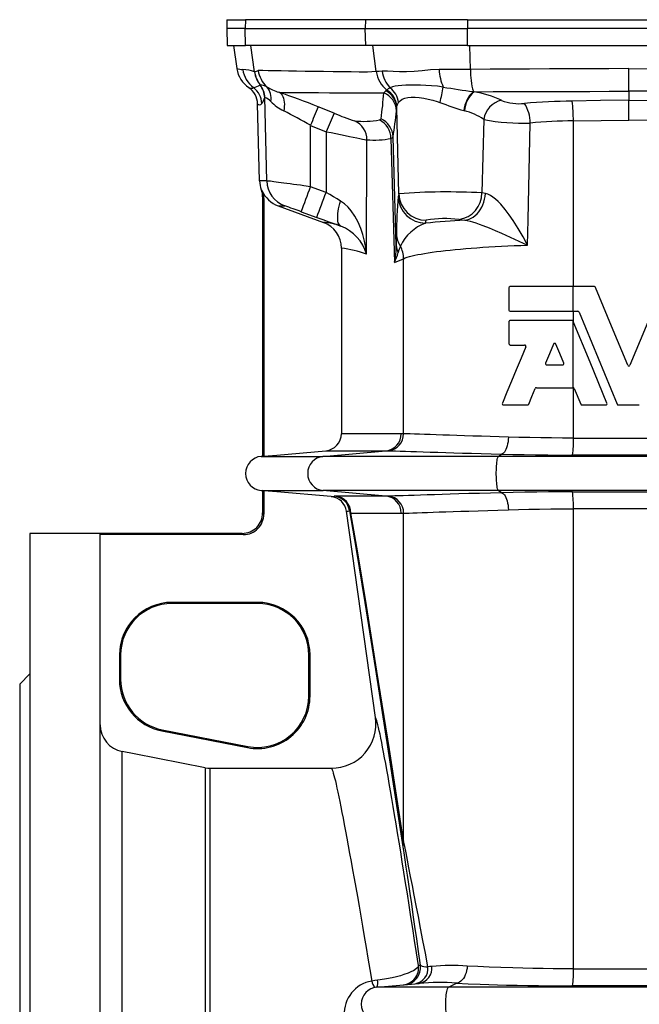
# Model space of a CAD drawing. Extents: x -88 to 1078, y -37 to 2295.
# Tile 3 of 7: x -61 to 120, y 1070 to 1358. Entities that reach past the tile are written whole.
import ezdxf

# ---------------------------------------------------------------- set-up
doc = ezdxf.new("R2010")
doc.units = 0
doc.layers.get('0').update_dxf_attribs({"linetype": 'CONTINUOUS'})

msp = doc.modelspace()

# ---------------------------------------------------------------- linework, layer by layer
at = {"color": 7, "linetype": 'CONTINUOUS'}
for p, q in [((-0.71, 1357.73), (-0.77, 1355.21)), ((-0.71, 1357.73), (4.69, 1357.73)), ((4.69, 1357.73), (4.62, 1355.21)), ((39.77, 1357.73), (4.69, 1357.73)), ((39.77, 1357.73), (39.71, 1355.21)), ((69.55, 1357.73), (39.77, 1357.73)), ((69.55, 1357.73), (69.54, 1355.21)), ((69.55, 1357.73), (163.91, 1357.73)), ((-0.77, 1355.21), (-0.64, 1350.21)), ((4.62, 1355.21), (-0.77, 1355.21)), ((4.62, 1355.21), (39.71, 1355.21)), ((4.75, 1350.21), (4.62, 1355.21)), ((39.71, 1355.21), (69.54, 1355.21)), ((39.83, 1350.21), (39.71, 1355.21)), ((163.92, 1355.21), (69.54, 1355.21)), ((69.56, 1350.21), (69.54, 1355.21)), ((-0.64, 1350.21), (4.75, 1350.21)), ((1.23, 1350.21), (2.18, 1343.46)), ((39.83, 1350.21), (4.75, 1350.21)), ((7.39, 1342.52), (6.32, 1350.21)), ((69.56, 1350.21), (39.83, 1350.21)), ((42.92, 1342.59), (41.96, 1350.21)), ((69.56, 1350.21), (163.9, 1350.21)), ((70.44, 1343.22), (70.29, 1350.21)), ((2.18, 1343.46), (2.2, 1343.36)), ((116.73, 1336.84), (116.73, 1343.46)), ((7.39, 1342.52), (7.32, 1342.54)), ((5.53, 1338.01), (5.62, 1337.94)), ((5.72, 1337.88), (5.67, 1337.91)), ((8.99, 1338.62), (8.95, 1338.61)), ((9.05, 1338.63), (8.99, 1338.62)), ((45.99, 1337.18), (45.74, 1336.93)), ((10.32, 1334.97), (10.33, 1335)), ((10.95, 1310.66), (10.32, 1334.97)), ((10.33, 1335), (10.36, 1335.03)), ((71.49, 1336.7), (71.29, 1336.72)), ((116.73, 1336.84), (116.73, 1334.23)), ((8.85, 1310.66), (8.26, 1333.12)), ((30.59, 1330.42), (25.94, 1332.29)), ((48.89, 1332.04), (48.94, 1332.45)), ((49.55, 1306.91), (48.89, 1332.04)), ((116.73, 1328.43), (116.73, 1334.23)), ((68.52, 1331.18), (68.67, 1331.13)), ((74.33, 1328.61), (73.81, 1307.14)), ((23.73, 1326.88), (28.33, 1325.03)), ((23.73, 1308.96), (23.73, 1326.88)), ((100.52, 1279.77), (100.52, 1328.18)), ((28.33, 1325.03), (28.26, 1307.31)), ((47.23, 1323.05), (48.27, 1286.87)), ((48.77, 1291.81), (47.82, 1323.55)), ((40.07, 1289.26), (40.2, 1322.65)), ((10.95, 1310.66), (8.85, 1310.66)), ((28.26, 1307.31), (23.73, 1308.96)), ((9.73, 1305.97), (9.73, 1230.23)), ((49.55, 1306.91), (49.32, 1306.07)), ((74.82, 1306.96), (73.81, 1307.14)), ((10.08, 1305.42), (10.08, 1230.26)), ((14.24, 1303.35), (27.48, 1298.53)), ((14.24, 1303.35), (16.21, 1303.35)), ((20.99, 1301.65), (25.53, 1300)), ((57.32, 1298.31), (57.55, 1299.15)), ((32.75, 1291.02), (32.75, 1236.83)), ((48.27, 1286.87), (50.92, 1287.94)), ((50.92, 1236.82), (50.92, 1287.94)), ((100.44, 1279.77), (82.06, 1279.77)), ((106.66, 1279.77), (100.44, 1279.77)), ((100.44, 1272.57), (100.44, 1279.77)), ((81.7, 1279.41), (81.7, 1272.93)), ((82.06, 1272.57), (100.44, 1272.57)), ((100.44, 1272.57), (101.85, 1272.57)), ((100.52, 1269.41), (100.52, 1272.57)), ((81.7, 1269.56), (81.7, 1263.08)), ((100.07, 1269.92), (82.06, 1269.92)), ((100.44, 1269.62), (100.41, 1269.69)), ((100.44, 1250.25), (100.44, 1269.62)), ((82.06, 1262.72), (86.29, 1262.72)), ((92.75, 1256.91), (97.37, 1256.91)), ((89.7, 1250.25), (100.42, 1250.25)), ((100.42, 1250.25), (100.44, 1250.25)), ((100.52, 1235.56), (100.52, 1250.24)), ((100.76, 1250.03), (102.66, 1245.44)), ((80.11, 1245.21), (87.13, 1245.21)), ((102.99, 1245.21), (110.01, 1245.21)), ((113.66, 1245.21), (119.79, 1245.21)), ((50.23, 1236.83), (32.75, 1236.83)), ((50.92, 1236.82), (50.23, 1236.83)), ((100.52, 1235.56), (132.93, 1235.56)), ((27.36, 1230.19), (45.77, 1231.84)), ((28.18, 1231.84), (45.77, 1231.84)), ((45.77, 1231.84), (46.46, 1231.84)), ((78.59, 1230.19), (79.55, 1230.85)), ((9.73, 1230.23), (9.29, 1230.19)), ((9.29, 1230.19), (27.36, 1230.19)), ((9.73, 1230.23), (10.08, 1230.26)), ((78.59, 1230.19), (27.36, 1230.19)), ((154.87, 1230.19), (78.59, 1230.19)), ((133.19, 1230.58), (100.27, 1230.58)), ((9.29, 1220.23), (9.73, 1220.19)), ((9.29, 1220.23), (27.36, 1220.23)), ((10.08, 1220.16), (9.73, 1220.19)), ((9.73, 1220.19), (9.73, 1213.7)), ((10.08, 1220.16), (10.08, 1213.35)), ((78.59, 1220.23), (27.36, 1220.23)), ((45.77, 1218.58), (27.36, 1220.23)), ((154.87, 1220.23), (78.59, 1220.23)), ((79.55, 1219.58), (78.59, 1220.23)), ((100.27, 1219.85), (133.19, 1219.85)), ((45.77, 1218.58), (30.96, 1218.58)), ((46.46, 1218.59), (45.77, 1218.58)), ((10.08, 1213.35), (9.73, 1213.7)), ((42.7, 1153.94), (34.24, 1214.16)), ((35.5, 1213.6), (50.23, 1213.6)), ((50.23, 1213.6), (50.92, 1213.61)), ((50.92, 1117.93), (50.92, 1213.61)), ((132.93, 1214.87), (100.52, 1214.87)), ((100.52, 1080.56), (100.52, 1214.87)), ((-37.77, 1207.71), (-58.27, 1207.71)), ((-58.27, 1207.71), (-58.27, 752.71)), ((-37.77, 779.55), (-37.77, 1207.71)), ((3.74, 1207.71), (-37.77, 1207.71)), ((4.09, 1207.36), (-37.77, 1207.36)), ((3.74, 1207.71), (4.09, 1207.36)), ((8.23, 1187.56), (-16.77, 1187.56)), ((-16.77, 1187.56), (-16.77, 1187.21)), ((8.23, 1187.21), (-16.77, 1187.21)), ((8.23, 1187.56), (8.23, 1187.21)), ((-32.12, 1172.21), (-32.12, 1165.07)), ((-32.12, 1172.21), (-31.77, 1172.21)), ((-31.77, 1172.21), (-31.77, 1165.07)), ((23.23, 1160.21), (23.23, 1172.21)), ((23.58, 1172.21), (23.23, 1172.21)), ((23.58, 1160.21), (23.58, 1172.21)), ((-58.27, 1166.71), (-61.27, 1163.71)), ((-32.12, 1165.07), (-31.77, 1165.07)), ((-61.27, 1163.71), (-61.27, 796.71)), ((23.58, 1160.21), (23.23, 1160.21)), ((-19.7, 1150), (-19.63, 1150.35)), ((-19.63, 1150.35), (5.37, 1145.49)), ((-19.7, 1150), (5.3, 1145.15)), ((5.3, 1145.15), (5.37, 1145.49)), ((-31.3, 816.44), (-31.3, 1143.99)), ((-7.11, 1139.28), (-7.11, 821.14)), ((-5.58, 1139.13), (29.84, 1139.13)), ((-5.58, 821.29), (-5.58, 1139.13)), ((55.79, 1081.59), (55.26, 1081.54)), ((100.52, 1080.56), (132.93, 1080.56)), ((43.09, 1075.19), (55.47, 1076.28)), ((64.03, 1075.19), (66.41, 1076.37)), ((133.19, 1075.58), (100.27, 1075.58)), ((64.03, 1075.19), (43.09, 1075.19)), ((169.43, 1075.19), (64.03, 1075.19))]:
    msp.add_line(p, q, dxfattribs=at)
for points in [[(42.92, 1342.59), (40.4, 1342.42), (37.93, 1342.42), (35.55, 1342.48), (33.24, 1342.53), (30.3, 1342.55), (27.51, 1342.57), (24.88, 1342.6), (22.15, 1342.63), (19.61, 1342.67), (17.26, 1342.71), (15.11, 1342.75), (13.14, 1342.79), (11.36, 1342.84), (9.79, 1342.89), (8.42, 1342.94)], [(61.3, 1343.15), (58.76, 1343.05), (56.33, 1342.84), (53.97, 1342.61), (51.73, 1342.47), (49.74, 1342.5), (47.9, 1342.62), (46.17, 1342.72), (44.62, 1342.71)], [(70.44, 1343.22), (68.12, 1343.21), (65.82, 1343.19), (63.53, 1343.18), (61.3, 1343.15)], [(116.73, 1343.46), (110.92, 1343.43), (105.12, 1343.4), (99.31, 1343.37), (93.51, 1343.34), (87.73, 1343.31), (81.96, 1343.28), (76.19, 1343.25), (70.44, 1343.22)], [(116.73, 1343.46), (122.53, 1343.43), (128.34, 1343.4), (134.14, 1343.37), (139.94, 1343.34), (145.72, 1343.31), (151.49, 1343.28), (157.26, 1343.25), (163.01, 1343.22)], [(44.62, 1342.71), (43.73, 1342.65), (42.92, 1342.59)], [(46.94, 1337.85), (46.4, 1337.53), (45.99, 1337.18)], [(62.5, 1338.07), (60.79, 1338.29), (59.11, 1338.44), (57.43, 1338.55), (55.82, 1338.61), (54.33, 1338.64), (52.93, 1338.64), (51.59, 1338.61), (50.37, 1338.55), (49.36, 1338.45), (48.45, 1338.32), (47.64, 1338.12), (46.94, 1337.85)], [(14.46, 1336.54), (16.2, 1336.51), (18.23, 1336.49), (20.54, 1336.47), (23.16, 1336.45), (26.06, 1336.43), (29.25, 1336.42), (32.78, 1336.4), (36.6, 1336.39), (40.72, 1336.39), (45.13, 1336.38)], [(14.46, 1336.54), (14.81, 1336.33), (15.12, 1336.05), (15.39, 1335.7), (15.62, 1335.28), (15.81, 1334.8), (15.95, 1334.27), (16.04, 1333.69), (16.07, 1333.08), (16.06, 1332.43), (16, 1331.77), (15.88, 1331.09)], [(45.74, 1336.93), (45.44, 1336.62), (45.13, 1336.38)], [(49.39, 1333.54), (49.88, 1334.08), (50.54, 1334.51), (51.29, 1334.79), (52.17, 1334.97), (53.17, 1335.07), (54.29, 1335.07), (55.51, 1334.98), (56.8, 1334.81), (58.09, 1334.57), (59.42, 1334.25), (60.76, 1333.86), (61.55, 1333.58)], [(71.49, 1336.7), (77.09, 1336.72), (82.71, 1336.73), (88.34, 1336.75), (93.98, 1336.77), (99.66, 1336.79), (105.34, 1336.81), (111.03, 1336.82), (116.73, 1336.84), (116.73, 1336.84)], [(161.96, 1336.7), (156.36, 1336.72), (150.75, 1336.73), (145.12, 1336.75), (139.48, 1336.77), (133.8, 1336.79), (128.12, 1336.81), (122.42, 1336.82), (116.73, 1336.84), (116.73, 1336.84)], [(48.82, 1331.11), (48.86, 1331.53), (48.89, 1332.04)], [(48.94, 1332.45), (49.11, 1333), (49.39, 1333.54)], [(116.73, 1334.23), (116.73, 1334.23), (108.46, 1334.09), (100.19, 1333.95)], [(116.73, 1334.23), (116.73, 1334.23), (125, 1334.09), (133.27, 1333.95)], [(44.33, 1328.8), (44.19, 1328.58), (43.86, 1328.46)], [(87.16, 1291.89), (87.31, 1299.26), (87.91, 1327.55)], [(100.52, 1328.18), (108.62, 1328.31), (116.73, 1328.43)], [(132.93, 1328.18), (124.84, 1328.31), (116.73, 1328.43)], [(28.33, 1325.03), (29.74, 1324.74), (31.14, 1324.45), (32.5, 1324.18), (33.82, 1323.91), (35.07, 1323.65), (36.22, 1323.42), (37.23, 1323.21), (38.11, 1323.04), (38.86, 1322.89), (39.46, 1322.78), (39.91, 1322.69), (40.2, 1322.65)], [(47.23, 1323.05), (47.64, 1323.25), (47.82, 1323.55)], [(23.73, 1308.96), (21.75, 1309.23), (20.74, 1309.37), (19.76, 1309.5), (18.76, 1309.63), (17.79, 1309.76), (16.84, 1309.89), (15.94, 1310.01), (15.12, 1310.12), (14.36, 1310.22), (13.65, 1310.32), (13.01, 1310.4), (12.47, 1310.47), (12.01, 1310.53), (11.61, 1310.58), (11.31, 1310.62), (11.06, 1310.65), (10.95, 1310.66)], [(9.6, 1307.77), (9.47, 1307.93), (9.35, 1308.09)], [(9.73, 1305.97), (9.9, 1305.69), (10.08, 1305.42)], [(32.49, 1304.78), (31.46, 1305.39), (30.42, 1306.01), (29.34, 1306.66), (28.26, 1307.31)], [(68.77, 1299.19), (69.41, 1299.28), (70.05, 1299.46), (70.67, 1299.73), (71.27, 1300.08), (71.85, 1300.52), (72.38, 1301.02), (72.88, 1301.6), (73.33, 1302.24), (73.73, 1302.94), (74.07, 1303.68), (74.36, 1304.46), (74.58, 1305.28), (74.73, 1306.11), (74.82, 1306.96)], [(87.16, 1291.89), (87.14, 1291.92), (85.82, 1294.33), (84.42, 1296.72), (82.94, 1299.06), (81.8, 1300.72), (80.59, 1302.32), (79.32, 1303.81), (78.56, 1304.6), (77.78, 1305.32), (76.98, 1305.94), (76.32, 1306.37), (75.56, 1306.75), (74.82, 1306.96)], [(32.57, 1297.45), (32.34, 1297.59), (32.14, 1297.8), (31.97, 1298.08), (31.83, 1298.44), (31.73, 1298.86), (31.67, 1299.35), (31.65, 1299.89), (31.66, 1300.49), (31.71, 1301.13), (31.79, 1301.81), (31.92, 1302.52), (32.07, 1303.26), (32.27, 1304.02), (32.49, 1304.78)], [(40.07, 1289.26), (40.07, 1289.28), (39.84, 1291.19), (39.48, 1293.1), (39.01, 1294.96), (38.39, 1296.79), (37.64, 1298.58), (36.71, 1300.31), (35.59, 1301.95), (34.68, 1303), (33.65, 1303.96), (32.49, 1304.78)], [(25.53, 1300), (27.29, 1299.36), (29.05, 1298.73), (30.83, 1298.08), (32.57, 1297.45)], [(67.09, 1299.38), (67.89, 1299.28), (68.77, 1299.19)], [(68.77, 1299.19), (69.52, 1299.08), (70.35, 1298.89), (71.07, 1298.69), (72.05, 1298.38), (73.04, 1298.04), (74.03, 1297.67), (75.87, 1296.93), (77.69, 1296.16), (79.49, 1295.38), (82.07, 1294.23), (84.61, 1293.07), (87.13, 1291.9), (87.16, 1291.89)], [(50.92, 1287.94), (51.42, 1288.14), (52, 1288.34), (52.65, 1288.54), (53.38, 1288.73), (54.19, 1288.92), (55.06, 1289.11), (56.01, 1289.3), (57.03, 1289.48), (58.12, 1289.66), (59.27, 1289.83), (60.49, 1290), (61.77, 1290.16), (63.12, 1290.32), (64.52, 1290.47), (65.99, 1290.62), (67.5, 1290.76), (69.07, 1290.9), (70.69, 1291.03), (72.36, 1291.15), (74.08, 1291.27), (75.84, 1291.38), (77.64, 1291.48), (79.48, 1291.58), (81.35, 1291.67), (83.26, 1291.75), (85.19, 1291.83), (87.16, 1291.89)], [(116.4, 1256.85), (111.69, 1268.2), (106.99, 1279.55)], [(126.46, 1279.55), (121.76, 1268.2), (117.06, 1256.85)], [(102.18, 1272.35), (107.75, 1258.9), (113.33, 1245.44)], [(110.34, 1245.71), (105.39, 1257.67), (100.44, 1269.62)], [(94.73, 1262.98), (93.57, 1260.19), (92.42, 1257.41)], [(97.7, 1257.41), (96.55, 1260.2), (95.39, 1262.98)], [(86.62, 1262.22), (85.22, 1258.85), (83.84, 1255.51), (82.47, 1252.21), (81.12, 1248.94), (79.78, 1245.71)], [(87.46, 1245.44), (88.41, 1247.73), (89.36, 1250.03)], [(81.53, 1235.83), (78.83, 1235.91), (76.21, 1235.99), (73.67, 1236.07), (71.16, 1236.15), (68.74, 1236.23), (66.45, 1236.3), (64.33, 1236.37), (62.33, 1236.44), (60.46, 1236.5), (58.68, 1236.56), (57.04, 1236.61), (55.55, 1236.66), (54.11, 1236.71), (52.85, 1236.75), (51.78, 1236.79), (50.92, 1236.82)], [(81.53, 1235.83), (81.5, 1235.16), (81.43, 1234.49), (81.32, 1233.86), (81.18, 1233.26), (81.01, 1232.7), (80.81, 1232.2), (80.59, 1231.77), (80.35, 1231.42), (80.09, 1231.14), (79.82, 1230.95), (79.55, 1230.85)], [(100.52, 1235.56), (97.32, 1235.56), (94.13, 1235.59), (90.98, 1235.62), (87.76, 1235.68), (84.61, 1235.75), (81.53, 1235.83)], [(10.08, 1230.26), (13.89, 1230.59), (28.18, 1231.84)], [(46.46, 1231.84), (47.38, 1231.81), (48.51, 1231.77), (49.88, 1231.73), (51.45, 1231.68), (53.01, 1231.63), (54.73, 1231.58), (56.59, 1231.52), (58.66, 1231.46), (60.87, 1231.39), (63.22, 1231.32), (65.64, 1231.25), (68.17, 1231.17), (70.8, 1231.1), (73.62, 1231.01), (76.54, 1230.93), (79.55, 1230.85)], [(79.55, 1230.85), (82.79, 1230.77), (86.12, 1230.7), (89.5, 1230.65), (93.05, 1230.61), (96.65, 1230.58), (100.27, 1230.58)], [(78.59, 1220.23), (78.51, 1220.33), (78.43, 1220.51), (78.35, 1220.76), (78.28, 1221.1), (78.22, 1221.49), (78.16, 1221.96), (78.11, 1222.47), (78.07, 1223.03), (78.04, 1223.63), (78.02, 1224.25), (78.01, 1224.89), (78.01, 1225.54), (78.02, 1226.17), (78.04, 1226.8), (78.07, 1227.39), (78.11, 1227.96), (78.16, 1228.47), (78.22, 1228.93), (78.28, 1229.33), (78.35, 1229.66), (78.43, 1229.92), (78.51, 1230.1), (78.59, 1230.19)], [(29.72, 1218.45), (13.9, 1219.83), (10.08, 1220.16)], [(79.55, 1219.58), (76.27, 1219.49), (73.1, 1219.4), (70, 1219.31), (67.04, 1219.22), (64.56, 1219.15), (62.21, 1219.07), (59.98, 1219.01), (57.82, 1218.94), (55.81, 1218.88), (53.96, 1218.82), (52.32, 1218.77), (50.83, 1218.72), (49.5, 1218.68), (48.31, 1218.64), (47.29, 1218.61), (46.46, 1218.59)], [(100.27, 1219.85), (96.77, 1219.84), (93.29, 1219.82), (89.85, 1219.78), (86.35, 1219.73), (82.91, 1219.66), (79.55, 1219.58)], [(79.55, 1219.58), (79.82, 1219.48), (80.09, 1219.29), (80.35, 1219.01), (80.59, 1218.65), (80.81, 1218.22), (81.01, 1217.72), (81.18, 1217.17), (81.32, 1216.57), (81.43, 1215.93), (81.5, 1215.27), (81.53, 1214.6)], [(34.24, 1214.16), (34.7, 1214.18), (35.14, 1214.28)], [(35.14, 1214.28), (37.08, 1203.03), (39.61, 1187.57), (42.73, 1167.92), (46.43, 1144.1), (50.72, 1116.12)], [(35.14, 1214.28), (35.17, 1214.19), (35.5, 1213.6)], [(50.92, 1117.93), (46.76, 1144.57), (43.14, 1167.48), (40.06, 1186.63), (37.51, 1202), (35.5, 1213.6)], [(50.92, 1213.61), (51.67, 1213.63), (52.57, 1213.66), (53.64, 1213.7), (54.89, 1213.74), (56.31, 1213.79), (57.87, 1213.84), (59.54, 1213.9), (61.34, 1213.96), (63.27, 1214.02), (65.38, 1214.09), (67.62, 1214.16), (69.97, 1214.24), (72.67, 1214.32), (75.49, 1214.41), (78.46, 1214.5), (81.53, 1214.6)], [(81.53, 1214.6), (84.51, 1214.68), (87.55, 1214.75), (90.65, 1214.8), (93.91, 1214.84), (97.21, 1214.86), (100.52, 1214.87)], [(55.26, 1081.54), (54.7, 1085.21), (54.14, 1088.8), (53.6, 1092.32), (53.06, 1095.76), (52.54, 1099.13), (52.02, 1102.41), (51.51, 1105.61), (51.02, 1108.72), (50.53, 1111.75), (50.06, 1114.68), (49.6, 1117.52), (49.15, 1120.27), (48.71, 1122.92), (48.29, 1125.47), (47.87, 1127.93), (47.47, 1130.28), (47.09, 1132.53), (46.72, 1134.67), (46.36, 1136.71), (46.02, 1138.64), (45.69, 1140.46), (45.37, 1142.17), (45.07, 1143.77), (44.79, 1145.26), (44.52, 1146.63), (44.26, 1147.89), (44.03, 1149.03), (43.8, 1150.06), (43.6, 1150.97), (43.41, 1151.76), (43.23, 1152.44), (43.08, 1152.99), (42.94, 1153.43), (42.81, 1153.74), (42.7, 1153.94)], [(-7.11, 1139.28), (-27.77, 1143.3), (-31.3, 1143.99)], [(-7.11, 1139.28), (-6.26, 1139.16), (-5.58, 1139.13)], [(29.84, 1139.13), (29.95, 1138.94), (30.07, 1138.64), (30.22, 1138.22), (30.38, 1137.69), (30.56, 1137.04), (30.75, 1136.28), (30.97, 1135.41), (31.19, 1134.43), (31.44, 1133.33), (31.7, 1132.13), (31.98, 1130.81), (32.27, 1129.39), (32.58, 1127.86), (32.9, 1126.23), (33.24, 1124.49), (33.59, 1122.65), (33.96, 1120.7), (34.35, 1118.65), (34.74, 1116.5), (35.15, 1114.26), (35.58, 1111.92), (36.01, 1109.48), (36.46, 1106.95), (36.93, 1104.33), (37.4, 1101.62), (37.89, 1098.83), (38.39, 1095.95), (38.89, 1092.98), (39.41, 1089.93), (39.95, 1086.81), (40.49, 1083.61), (41.04, 1080.33), (41.6, 1076.98)], [(50.72, 1116.12), (50.98, 1114.37), (51.28, 1112.41), (51.6, 1110.24), (51.95, 1107.86), (52.33, 1105.28), (52.74, 1102.49), (53.18, 1099.5), (53.65, 1096.31), (54.14, 1092.92), (54.67, 1089.33), (55.21, 1085.55), (55.79, 1081.59)], [(58.02, 1081.15), (57.27, 1085.08), (56.56, 1088.84), (55.87, 1092.42), (55.22, 1095.81), (54.6, 1099.03), (54.02, 1102.06), (53.47, 1104.9), (52.96, 1107.55), (52.48, 1110.02), (52.03, 1112.29), (51.62, 1114.37), (51.25, 1116.25), (50.92, 1117.93)], [(55.26, 1081.54), (55.16, 1081.13), (54.81, 1080.69), (54.22, 1080.24), (53.78, 1079.98), (53.27, 1079.72), (52.24, 1079.27), (51.03, 1078.84), (49.98, 1078.53), (48.83, 1078.22), (47.61, 1077.94), (45.89, 1077.61), (44.08, 1077.32), (43.32, 1077.22)], [(59.15, 1081.26), (58.58, 1081.2), (58.02, 1081.15)], [(69.49, 1081.35), (69.44, 1080.68), (69.33, 1080.01), (69.16, 1079.37), (68.95, 1078.77), (68.68, 1078.21), (68.38, 1077.72), (68.03, 1077.29), (67.66, 1076.93), (67.26, 1076.66), (66.84, 1076.47), (66.41, 1076.37)], [(100.52, 1080.56), (97.55, 1080.56), (94.59, 1080.58), (91.66, 1080.61), (88.68, 1080.66), (85.75, 1080.72), (82.88, 1080.79), (79.36, 1080.9), (75.96, 1081.03), (72.64, 1081.18), (69.49, 1081.35)], [(43.32, 1077.22), (42.46, 1077.11), (41.6, 1076.98)], [(66.41, 1076.37), (69.78, 1076.2), (73.32, 1076.05), (75.82, 1075.96), (78.39, 1075.88), (81.02, 1075.81), (84.06, 1075.74), (87.17, 1075.68), (90.32, 1075.64), (93.6, 1075.6), (96.93, 1075.58), (100.27, 1075.58)], [(64.03, 1065.23), (63.92, 1065.33), (63.81, 1065.51), (63.7, 1065.76), (63.6, 1066.1), (63.51, 1066.49), (63.43, 1066.96), (63.37, 1067.47), (63.31, 1068.03), (63.27, 1068.63), (63.24, 1069.25), (63.22, 1069.89), (63.22, 1070.54), (63.24, 1071.17), (63.27, 1071.8), (63.31, 1072.39), (63.37, 1072.96), (63.43, 1073.47), (63.51, 1073.93), (63.6, 1074.33), (63.7, 1074.66), (63.81, 1074.92), (63.92, 1075.1), (64.03, 1075.19)]]:
    msp.add_lwpolyline(points, dxfattribs=at)
for centre, radius, start, end in [((3.84, 1348.7), 5.5, 252.3695, 270.784), ((10.05, 1344.54), 7.94, 188.2231, 236.5719), ((3.24, 1330.63), 12.59, 71.082, 86.9068), ((11.84, 1344.3), 8, 187.9345, 233.3305), ((6.31, 1346.59), 4.22, 284.9126, 300.0288), ((16.36, 1344.03), 8.02, 187.8097, 227.3533), ((75.17, 1343.75), 13.89, 182.4514, 204.1238), ((90.97, 1342.58), 20.53, 178.2345, 196.5849), ((15.21, 1343.58), 7.96, 187.5415, 218.5487), ((15.32, 1343.59), 8, 187.7163, 218.3582), ((51.22, 1343.73), 8.37, 187.8172, 231.3796), ((53.22, 1343.84), 8.68, 187.4776, 223.5813), ((2.26, 1332.97), 6.01, 1.5063, 55.9554), ((4.09, 1335.25), 3.08, 48.8771, 58.1836), ((6.39, 1339.28), 1.55, 244.651, 295.9864), ((-11.4, 1388.66), 54.02, 289.9825, 292.1243), ((3.49, 1333.06), 6, 1.5502, 53.4885), ((4.34, 1334.8), 5.98, 1.6395, 39.5831), ((4.33, 1334.83), 6.01, 1.6541, 39.1105), ((8.9, 1334.24), 4.39, 62.4846, 88.0977), ((4.34, 1334.86), 6.02, 1.6079, 38.6875), ((19.73, 1352.94), 17.23, 239.2811, 252.1942), ((7.21, 1334.78), 5.01, 349.2897, 42.066), ((43.06, 1332.07), 5.89, 3.7449, 60.1953), ((43.13, 1332.83), 6.3, 6.4366, 52.848), ((13.01, 1346.18), 50.15, 345.4496, 350.6943), ((100.71, 1557.88), 223.11, 260.1367, 262.4206), ((5.22, 1336.31), 5.28, 324.1806, 345.2844), ((9.17, 1331.34), 3.87, 40.2634, 72.1054), ((-59.42, 1119.03), 229.72, 68.1848, 71.2388), ((-65.71, 1344.24), 111.12, 352.0117, 355.9446), ((42.9, 1330.9), 5.92, 2.0886, 67.9003), ((43.14, 1331.79), 5.76, 2.4931, 63.1876), ((77.09, 1330.36), 8.61, 132.3658, 174.5759), ((77.03, 1330.4), 8.39, 131.2999, 174.9753), ((66.34, 1306.11), 31.02, 64.8329, 80.4487), ((8.83, 1333.7), 0.812, 225.1826, 324.2757), ((22.45, 1343.96), 14.45, 224.4182, 242.9545), ((183.41, 1264.66), 171.38, 156.7565, 158.7116), ((97.16, 1425.4), 98.48, 248.8001, 253.0906), ((80.94, 1327.66), 6.68, 102.1773, 171.8089), ((84.67, 1347.22), 14.02, 248.4943, 276.4711), ((103.79, 1108.82), 225.17, 90.9157, 94.4665), ((77.16, 1327.56), 10.75, 359.9695, 32.2629), ((52.63, 1328.31), 47.89, 359.8534, 6.7721), ((-38.29, 1220.64), 123.02, 59.7253, 63.8727), ((183.08, 1263.42), 166.56, 156.2789, 158.2911), ((56.19, 1389.4), 64.29, 246.5343, 252.2691), ((41.85, 1323.36), 5.97, 1.8188, 65.5003), ((-70.5, 1343.01), 119.91, 350.6637, 354.3072), ((64.41, 1313.98), 17.68, 55.8602, 76.0558), ((85.52, 1384.74), 57.24, 258.7272, 272.3945), ((39.15, 1355.07), 27.03, 264.608, 280.0333), ((34.21, 1322.68), 5.99, 359.7316, 66.3684), ((41.17, 1323.03), 6.06, 0.2264, 63.6657), ((103.46, 1143.15), 185.06, 90.9092, 94.8192), ((42.18, 1349.67), 27.09, 265.8102, 280.7486), ((16.84, 1310.87), 8, 181.5004, 200.359), ((18.95, 1310.87), 8, 181.4942, 249.9873), ((-198.62, 1388.01), 235.98, 338.5332, 340.4279), ((3.64, 1305.97), 6.09, 0.0125, 20.3692), ((16.98, 1310.87), 8, 202.7953, 250.0094), ((4, 1305.42), 6.07, 0.0143, 22.8032), ((-194.02, 1386.34), 235.91, 338.5329, 340.4282), ((166, 1295.33), 117.17, 174.7394, 180.1275), ((57.32, 1306.31), 8, 181.74, 269.9644), ((63.51, 1117.67), 189.76, 86.8871, 94.218), ((57.55, 1307.15), 8, 181.74, 269.9647), ((65.93, 1307.18), 7.88, 278.4469, 359.7434), ((-34.59, 1152.53), 159.15, 69.5597, 71.3856), ((24.75, 1291.02), 8, 359.9994, 70.0062), ((26.59, 1281.8), 16.76, 69.0744, 86.9466), ((28.13, 1285.85), 12.42, 15.9098, 69.0274), ((61.87, 1285.94), 13.18, 110.2131, 154.5435), ((86.15, 996.8), 302.89, 93.2893, 95.4618), ((63.04, 1269.83), 29.83, 82.1958, 100.6127), ((209.11, 1290.68), 160.34, 178.4343, 179.5983), ((55.51, 1295.35), 6.69, 182.4683, 214.0643), ((23.31, 1291.92), 25.46, 348.5802, 359.7567), ((53.91, 1292.07), 5.15, 182.9013, 206.9395), ((62.94, 1286.08), 14.09, 156.9085, 164.9531), ((42.7, 1287.78), 8.22, 1.1211, 27.765), ((29.27, 1260.37), 30.84, 69.504, 83.5372), ((32.58, 1294.29), 17.35, 334.7139, 344.8023), ((82.06, 1279.41), 0.36, 90.0015, 180.0003), ((106.66, 1279.41), 0.36, 22.507, 89.9926), ((82.06, 1272.93), 0.36, 180.0026, 270.0003), ((101.85, 1272.21), 0.36, 22.5085, 89.9911), ((82.06, 1269.56), 0.36, 89.9926, 180.0045), ((100.07, 1269.56), 0.36, 22.4902, 90.0092), ((82.06, 1263.08), 0.36, 179.9934, 270.0096), ((86.29, 1262.36), 0.36, 337.5012, 89.9963), ((95.06, 1262.84), 0.36, 22.5015, 157.4985), ((92.75, 1257.27), 0.36, 157.502, 269.9955), ((97.37, 1257.27), 0.36, 270.0016, 22.5009), ((116.73, 1256.99), 0.36, 202.4986, 337.5014), ((89.7, 1249.89), 0.36, 90.0052, 157.4951), ((100.42, 1249.89), 0.36, 22.4998, 87.8503), ((80.11, 1245.57), 0.36, 157.5186, 269.9792), ((87.13, 1245.57), 0.36, 270.0051, 337.4955), ((102.99, 1245.57), 0.36, 202.5049, 269.9945), ((110.01, 1245.57), 0.36, 270.0059, 22.4965), ((113.66, 1245.57), 0.36, 202.5149, 269.9847), ((27.75, 1236.83), 5, 274.9985, 359.9999), ((45.28, 1236.77), 4.95, 275.7284, 0.6761), ((45.96, 1236.76), 4.95, 275.7515, 0.608), ((75.47, 1234.35), 25.08, 351.3528, 2.7644), ((9.73, 1225.21), 5, 95, 265), ((27.9, 1225.21), 5.01, 96.1363, 263.8637), ((71.31, 1215.86), 29.23, 358.0478, 7.8351), ((29.86, 1220.93), 2.49, 266.888, 287.8903), ((29.29, 1213.46), 5, 8.0038, 85.0033), ((30.86, 1217.25), 1.33, 85.9562, 100.3395), ((30.19, 1213.58), 5, 8.0005, 85.0057), ((30.51, 1213.61), 4.99, 359.9117, 84.8676), ((45.27, 1213.65), 4.96, 359.4449, 84.1504), ((45.95, 1213.65), 4.97, 359.5165, 84.1238), ((3.75, 1213.69), 5.98, 269.9539, 0.046), ((4.1, 1213.34), 5.98, 269.954, 0.046), ((-16.77, 1172.21), 15.35, 90, 180), ((-16.77, 1172.21), 15, 90, 180), ((8.23, 1172.21), 15.35, 0, 90), ((8.23, 1172.21), 15, 0, 90), ((-16.77, 1165.07), 15.35, 180, 259), ((-16.77, 1165.07), 15, 180, 259), ((8.23, 1160.21), 15.35, 259, 0), ((8.23, 1160.21), 15, 259, 0), ((29.83, 1152.13), 13, 270.0117, 8.0104), ((-29.77, 1151.84), 8, 179.9893, 258.9856), ((54.93, 1116.57), 4.24, 161.2924, 186.0651), ((50.31, 1080.84), 5, 275.0047, 8.0036), ((50.84, 1080.89), 5, 275.0047, 8.0036), ((54.68, 1080.71), 4.5, 280.1611, 6.9868), ((57.55, 1084.66), 3.54, 240.201, 277.7402), ((64.9, 1018.2), 63.32, 85.8439, 95.2127), ((53.5, 1080.66), 4.55, 279.4354, 6.1807), ((75.47, 1079.35), 25.08, 351.3527, 2.7644), ((43.23, 1067.46), 9.66, 99.7544, 266.5808), ((44.48, 1077.29), 2.9, 186.2009, 228.6336), ((39.6, 1076.61), 3.77, 337.8668, 9.3306), ((61.57, 1004.49), 72.05, 86.1445, 94.8543), ((43.53, 1070.21), 5, 95, 265)]:
    msp.add_arc(centre, radius, start, end, dxfattribs=at)

doc.saveas('drawing.dxf')
